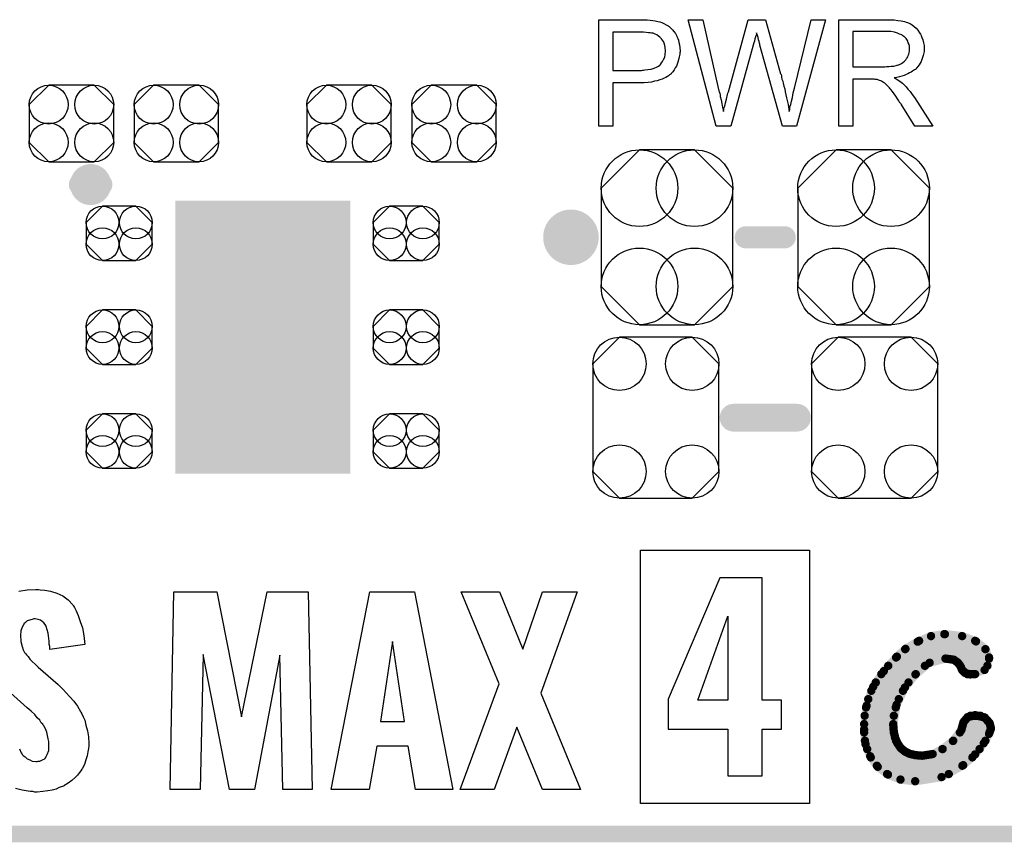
# Model space of a CAD drawing. Extents: x -0.07 to 0.95, y -0.15 to 1.54.
# Tile 3 of 13: x 0.27 to 0.63, y -0.15 to 0.14. Entities that reach past the tile are written whole.
import ezdxf

# ---------------------------------------------------------------- set-up
doc = ezdxf.new("R2010")
doc.units = 0
doc.layers.get('0').update_dxf_attribs({"linetype": 'CONTINUOUS'})
for name, color, linetype in [('gko', 6, 'CONTINUOUS'), ('gto', 2, 'CONTINUOUS'), ('gts', 1, 'CONTINUOUS')]:
    doc.layers.add(name, color=color, linetype=linetype)

# ---------------------------------------------------------------- blocks, each defined once
blk = doc.blocks.new('D34')
at = {"const_width": 0.005}
blk.add_lwpolyline([(-0.0025, 0, 1), (0.0025, 0, 1)], format="xyb", close=True, dxfattribs=at)
blk = doc.blocks.new('D64')
at = {"const_width": 0.00395}
blk.add_lwpolyline([(-0.001975, 0, 1), (0.001975, 0, 1)], format="xyb", close=True, dxfattribs=at)
blk = doc.blocks.new('D35')
at = {"const_width": 0.0015}
blk.add_lwpolyline([(-0.00075, 0, 1), (0.00075, 0, 1)], format="xyb", close=True, dxfattribs=at)
blk = doc.blocks.new('D32')
at = {"const_width": 0.004}
blk.add_lwpolyline([(-0.002, 0, 1), (0.002, 0, 1)], format="xyb", close=True, dxfattribs=at)
blk = doc.blocks.new('D67')
blk.add_lwpolyline([(0.0227, -0.0194), (0.0227, 0.0194), (0.0131, 0.029), (-0.0131, 0.029), (-0.0227, 0.0194), (-0.0227, -0.0194), (-0.0131, -0.029), (0.0131, -0.029)], close=True)
for centre in [(-0.0131, 0.0194), (0.0131, 0.0194), (-0.0131, -0.0194), (0.0131, -0.0194)]:
    blk.add_circle(centre, 0.0096)
blk = doc.blocks.new('D68')
blk.add_lwpolyline([(-0.0237, 0.0177), (-0.0237, -0.0177), (-0.0099, -0.0315), (0.0099, -0.0315), (0.0237, -0.0177), (0.0237, 0.0177), (0.0099, 0.0315), (-0.0099, 0.0315)], close=True)
for centre in [(-0.0099, 0.0177), (0.0099, 0.0177), (-0.0099, -0.0177), (0.0099, -0.0177)]:
    blk.add_circle(centre, 0.0138)
blk = doc.blocks.new('D69')
blk.add_lwpolyline([(-0.0152, 0.0068), (-0.0152, -0.0068), (-0.0082, -0.0138), (0.0082, -0.0138), (0.0152, -0.0068), (0.0152, 0.0068), (0.0082, 0.0138), (-0.0082, 0.0138)], close=True)
for centre in [(-0.0082, 0.0068), (0.0082, 0.0068), (-0.0082, -0.0068), (0.0082, -0.0068)]:
    blk.add_circle(centre, 0.007)
blk = doc.blocks.new('D70')
blk.add_lwpolyline([(-0.006, -0.0098), (0.006, -0.0098), (0.0119, -0.0039), (0.0119, 0.0039), (0.006, 0.0098), (-0.006, 0.0098), (-0.0119, 0.0039), (-0.0119, -0.0039)], close=True)
for centre in [(-0.006, 0.0039), (0.006, 0.0039), (-0.006, -0.0039), (0.006, -0.0039)]:
    blk.add_circle(centre, 0.0059)
blk = doc.blocks.new('D62')
at = {"const_width": 0.0984}
blk.add_lwpolyline([(-0.0315, 0), (0.0315, 0)], dxfattribs=at)

msp = doc.modelspace()

# ---------------------------------------------------------------- linework, layer by layer
at = {"layer": 'gko', "color": 6, "const_width": 0.006}
msp.add_lwpolyline([(-0.05, -0.15), (0.85, -0.15)], dxfattribs=at)
at = {"layer": 'gto', "color": 2}
for points in [[(0.4976, 0.1434), (0.4985, 0.1433), (0.4995, 0.1432), (0.5005, 0.1431), (0.5013, 0.143), (0.5014, 0.143), (0.5018, 0.1429), (0.5023, 0.1428), (0.503, 0.1426), (0.5037, 0.1424), (0.5045, 0.142), (0.5053, 0.1416), (0.506, 0.1412), (0.5061, 0.1411), (0.5064, 0.141), (0.5067, 0.1406), (0.5071, 0.1402), (0.5076, 0.1397), (0.5081, 0.1391), (0.5087, 0.1384), (0.5091, 0.1375), (0.5092, 0.1374), (0.5093, 0.1371), (0.5095, 0.1366), (0.5097, 0.136), (0.5099, 0.1352), (0.5101, 0.1343), (0.5102, 0.1333), (0.5103, 0.1322), (0.5103, 0.1322), (0.5103, 0.132), (0.5103, 0.1318), (0.5102, 0.1314), (0.5102, 0.131), (0.5101, 0.1305), (0.51, 0.13), (0.5099, 0.1294), (0.5095, 0.1281), (0.5093, 0.1274), (0.509, 0.1267), (0.5086, 0.126), (0.5082, 0.1253), (0.5077, 0.1246), (0.5071, 0.124), (0.5071, 0.1239), (0.507, 0.1238), (0.5068, 0.1236), (0.5065, 0.1235), (0.5062, 0.1232), (0.5058, 0.1229), (0.5052, 0.1226), (0.5046, 0.1223), (0.5039, 0.122), (0.503, 0.1217), (0.5021, 0.1214), (0.5011, 0.1212), (0.5, 0.1209), (0.4988, 0.1208), (0.4974, 0.1207), (0.4959, 0.1206), (0.4861, 0.1206), (0.4861, 0.105), (0.481, 0.105), (0.481, 0.1434), (0.4968, 0.1434), (0.4976, 0.1434)], [(0.5522, 0.105), (0.5472, 0.105), (0.5391, 0.1342), (0.5391, 0.1343), (0.5391, 0.1344), (0.539, 0.1346), (0.5389, 0.1349), (0.5388, 0.1355), (0.5386, 0.1362), (0.5384, 0.137), (0.5382, 0.1377), (0.538, 0.1383), (0.5379, 0.1386), (0.5379, 0.1387), (0.5379, 0.1387), (0.5378, 0.1386), (0.5378, 0.1383), (0.5377, 0.1378), (0.5375, 0.1372), (0.5373, 0.1365), (0.5371, 0.1357), (0.5369, 0.135), (0.5367, 0.1342), (0.5286, 0.105), (0.5233, 0.105), (0.5132, 0.1434), (0.5185, 0.1434), (0.5242, 0.1182), (0.5242, 0.1182), (0.5243, 0.118), (0.5243, 0.1178), (0.5244, 0.1175), (0.5245, 0.1172), (0.5246, 0.1168), (0.5247, 0.1163), (0.5248, 0.1157), (0.5251, 0.1145), (0.5253, 0.1132), (0.5256, 0.1118), (0.5259, 0.1103), (0.5259, 0.1104), (0.526, 0.1106), (0.5261, 0.1109), (0.5261, 0.1113), (0.5262, 0.1118), (0.5264, 0.1123), (0.5267, 0.1135), (0.527, 0.1148), (0.5271, 0.1154), (0.5273, 0.1159), (0.5274, 0.1164), (0.5275, 0.1169), (0.5276, 0.1172), (0.5277, 0.1174), (0.5349, 0.1434), (0.5411, 0.1434), (0.5465, 0.1239), (0.5465, 0.1239), (0.5467, 0.1236), (0.5468, 0.1232), (0.5469, 0.1227), (0.547, 0.122), (0.5473, 0.1213), (0.5475, 0.1205), (0.5477, 0.1195), (0.548, 0.1185), (0.5482, 0.1174), (0.5487, 0.1152), (0.5492, 0.1128), (0.5496, 0.1103), (0.5496, 0.1104), (0.5497, 0.1105), (0.5497, 0.1107), (0.5498, 0.111), (0.5498, 0.1113), (0.5499, 0.1117), (0.55, 0.1122), (0.5502, 0.1128), (0.5504, 0.114), (0.5508, 0.1154), (0.5511, 0.117), (0.5515, 0.1187), (0.5575, 0.1434), (0.5627, 0.1434), (0.5522, 0.105)], [(0.5858, 0.1434), (0.5863, 0.1434), (0.5874, 0.1433), (0.5887, 0.1431), (0.59, 0.143), (0.5912, 0.1427), (0.5918, 0.1425), (0.5923, 0.1424), (0.5924, 0.1424), (0.5924, 0.1423), (0.5928, 0.1421), (0.5933, 0.1419), (0.5939, 0.1415), (0.5946, 0.141), (0.5953, 0.1404), (0.5959, 0.1396), (0.5966, 0.1387), (0.5966, 0.1386), (0.5967, 0.1386), (0.5969, 0.1382), (0.5971, 0.1377), (0.5974, 0.137), (0.5977, 0.1361), (0.598, 0.1351), (0.5982, 0.1341), (0.5982, 0.1329), (0.5982, 0.1329), (0.5982, 0.1328), (0.5982, 0.1325), (0.5982, 0.1322), (0.5982, 0.1319), (0.5981, 0.1315), (0.5979, 0.1305), (0.5975, 0.1294), (0.5971, 0.1283), (0.5964, 0.1271), (0.596, 0.1265), (0.5956, 0.126), (0.5955, 0.1259), (0.5954, 0.1259), (0.5953, 0.1257), (0.5951, 0.1255), (0.5948, 0.1253), (0.5944, 0.1251), (0.594, 0.1248), (0.5936, 0.1245), (0.593, 0.1242), (0.5924, 0.1239), (0.5917, 0.1236), (0.591, 0.1233), (0.5902, 0.1231), (0.5893, 0.1228), (0.5884, 0.1226), (0.5874, 0.1225), (0.5875, 0.1224), (0.5877, 0.1223), (0.5881, 0.1221), (0.5885, 0.1219), (0.5895, 0.1213), (0.59, 0.1209), (0.5904, 0.1205), (0.5906, 0.1204), (0.5908, 0.1202), (0.5913, 0.1197), (0.5918, 0.1192), (0.5924, 0.1184), (0.5932, 0.1175), (0.5939, 0.1165), (0.5947, 0.1154), (0.6013, 0.105), (0.5949, 0.105), (0.5899, 0.113), (0.5899, 0.113), (0.5898, 0.1132), (0.5897, 0.1133), (0.5895, 0.1135), (0.5891, 0.1142), (0.5886, 0.1149), (0.588, 0.1158), (0.5874, 0.1167), (0.5868, 0.1175), (0.5862, 0.1183), (0.5862, 0.1183), (0.586, 0.1185), (0.5857, 0.1189), (0.5853, 0.1193), (0.5845, 0.1201), (0.5841, 0.1205), (0.5836, 0.1208), (0.5836, 0.1209), (0.5835, 0.1209), (0.5832, 0.121), (0.5829, 0.1212), (0.5826, 0.1214), (0.5822, 0.1215), (0.5813, 0.1218), (0.5812, 0.1218), (0.5811, 0.1219), (0.5809, 0.1219), (0.5806, 0.1219), (0.5802, 0.122), (0.5798, 0.122), (0.5792, 0.122), (0.5726, 0.122), (0.5726, 0.105), (0.5675, 0.105), (0.5675, 0.1434), (0.5853, 0.1434), (0.5858, 0.1434)], [(0.4971, 0.1389), (0.4861, 0.1389), (0.4861, 0.1251), (0.4964, 0.1251), (0.4968, 0.1252), (0.4972, 0.1252), (0.4976, 0.1253), (0.4987, 0.1254), (0.4999, 0.1256), (0.501, 0.1259), (0.5021, 0.1264), (0.5026, 0.1266), (0.503, 0.127), (0.5031, 0.1271), (0.5033, 0.1273), (0.5036, 0.1278), (0.504, 0.1283), (0.5044, 0.129), (0.5048, 0.1299), (0.505, 0.1309), (0.5051, 0.1321), (0.5051, 0.1321), (0.5051, 0.1322), (0.5051, 0.1325), (0.505, 0.133), (0.5049, 0.1335), (0.5048, 0.1341), (0.5046, 0.1349), (0.5043, 0.1355), (0.5039, 0.1362), (0.5038, 0.1362), (0.5036, 0.1365), (0.5034, 0.1367), (0.503, 0.1371), (0.5025, 0.1375), (0.502, 0.1379), (0.5014, 0.1382), (0.5006, 0.1385), (0.5006, 0.1385), (0.5004, 0.1385), (0.5, 0.1386), (0.4996, 0.1387), (0.4989, 0.1387), (0.4981, 0.1388), (0.4971, 0.1389)], [(0.5847, 0.1391), (0.5726, 0.1391), (0.5726, 0.1264), (0.5841, 0.1264), (0.5847, 0.1265), (0.5855, 0.1265), (0.5864, 0.1266), (0.5873, 0.1267), (0.5882, 0.1269), (0.5889, 0.1271), (0.5891, 0.1271), (0.5893, 0.1273), (0.5896, 0.1274), (0.5901, 0.1276), (0.5906, 0.128), (0.5911, 0.1284), (0.5916, 0.1289), (0.5919, 0.1294), (0.592, 0.1295), (0.5921, 0.1297), (0.5923, 0.13), (0.5925, 0.1305), (0.5927, 0.131), (0.5928, 0.1315), (0.5929, 0.1322), (0.593, 0.1329), (0.593, 0.1329), (0.593, 0.133), (0.5929, 0.1333), (0.5929, 0.1338), (0.5928, 0.1345), (0.5925, 0.1351), (0.5922, 0.1359), (0.5917, 0.1366), (0.591, 0.1374), (0.5909, 0.1374), (0.5906, 0.1376), (0.5902, 0.1379), (0.5894, 0.1382), (0.5886, 0.1386), (0.5875, 0.1389), (0.5862, 0.1391), (0.5847, 0.1391)], [(0.5569, -0.139), (0.496, -0.139), (0.496, -0.0477), (0.5569, -0.0477), (0.5569, -0.139)], [(0.5399, -0.0577), (0.5246, -0.0577), (0.506, -0.1014), (0.506, -0.1122), (0.5275, -0.1122), (0.5275, -0.129), (0.5399, -0.129), (0.5399, -0.1122), (0.5469, -0.1122), (0.5469, -0.1018), (0.5399, -0.1018), (0.5399, -0.0577)], [(0.2798, -0.062), (0.2815, -0.0621), (0.2835, -0.0625), (0.2858, -0.0632), (0.288, -0.0642), (0.2899, -0.0656), (0.2916, -0.0674), (0.2917, -0.0677), (0.2922, -0.0684), (0.2928, -0.0696), (0.2935, -0.0713), (0.2942, -0.0734), (0.2951, -0.0757), (0.2956, -0.0785), (0.2959, -0.0817), (0.2833, -0.0835), (0.2833, -0.0832), (0.2833, -0.0825), (0.2831, -0.0816), (0.2831, -0.0805), (0.2827, -0.0777), (0.2824, -0.0764), (0.282, -0.0753), (0.282, -0.0752), (0.2819, -0.0749), (0.2816, -0.0745), (0.2812, -0.0739), (0.2806, -0.0734), (0.2799, -0.073), (0.2791, -0.0727), (0.278, -0.0725), (0.2776, -0.0725), (0.277, -0.0727), (0.2765, -0.0728), (0.2752, -0.0732), (0.2745, -0.0738), (0.274, -0.0743), (0.274, -0.0745), (0.2738, -0.0746), (0.2734, -0.0755), (0.2729, -0.0768), (0.2727, -0.0785), (0.2727, -0.0786), (0.2727, -0.0791), (0.2729, -0.0798), (0.2729, -0.0806), (0.2734, -0.0825), (0.2737, -0.0836), (0.2742, -0.0846), (0.2744, -0.0848), (0.2745, -0.085), (0.2749, -0.0854), (0.2755, -0.0861), (0.2761, -0.087), (0.2769, -0.0878), (0.278, -0.0888), (0.2791, -0.0899), (0.2863, -0.0961), (0.2866, -0.0964), (0.2872, -0.097), (0.2881, -0.0979), (0.2892, -0.0992), (0.2905, -0.1006), (0.2919, -0.1022), (0.2933, -0.104), (0.2944, -0.1059), (0.2945, -0.1061), (0.2948, -0.1067), (0.2953, -0.1078), (0.2959, -0.109), (0.2963, -0.1108), (0.2969, -0.1128), (0.2972, -0.115), (0.2973, -0.1174), (0.2973, -0.1177), (0.2973, -0.1182), (0.2972, -0.1192), (0.297, -0.1204), (0.2967, -0.1218), (0.2963, -0.1233), (0.2958, -0.125), (0.2949, -0.1265), (0.2948, -0.1267), (0.2945, -0.1272), (0.294, -0.1279), (0.2933, -0.1288), (0.2924, -0.1297), (0.2912, -0.1307), (0.2899, -0.1317), (0.2884, -0.1326), (0.2883, -0.1328), (0.2877, -0.1329), (0.2867, -0.1333), (0.2856, -0.1338), (0.2842, -0.1342), (0.2826, -0.1344), (0.2808, -0.1347), (0.2788, -0.1349), (0.2779, -0.1349), (0.2772, -0.1347), (0.2763, -0.1347), (0.2755, -0.1346), (0.2733, -0.1342), (0.2709, -0.1336)], [(0.2722, -0.0625), (0.2751, -0.062), (0.2783, -0.0619), (0.2792, -0.0619), (0.2798, -0.062)], [(0.3778, -0.134), (0.3672, -0.134), (0.3661, -0.0856), (0.357, -0.134), (0.348, -0.134), (0.3385, -0.0853), (0.3374, -0.134), (0.3267, -0.134), (0.328, -0.0627), (0.3434, -0.0627), (0.3523, -0.1078), (0.3616, -0.0627), (0.3764, -0.0627), (0.3778, -0.134)], [(0.4285, -0.134), (0.415, -0.134), (0.4124, -0.1183), (0.4011, -0.1183), (0.3983, -0.134), (0.3847, -0.134), (0.3986, -0.0627), (0.4147, -0.0627), (0.4285, -0.134)], [(0.4602, -0.0993), (0.4744, -0.134), (0.4608, -0.134), (0.4515, -0.1115), (0.4433, -0.134), (0.4311, -0.134), (0.4451, -0.0959), (0.4315, -0.0627), (0.4453, -0.0627), (0.4537, -0.0834), (0.4608, -0.0627), (0.4732, -0.0627), (0.4602, -0.0993)], [(0.5275, -0.1018), (0.5167, -0.1018), (0.5275, -0.0715), (0.5275, -0.1018)], [(0.4067, -0.0807), (0.4024, -0.1095), (0.411, -0.1095), (0.4067, -0.0807)], [(0.2724, -0.1193), (0.273, -0.1207), (0.2731, -0.1208), (0.2733, -0.1213), (0.2737, -0.1217), (0.2744, -0.1222), (0.2751, -0.1229), (0.2761, -0.1233), (0.277, -0.1238), (0.2783, -0.1239), (0.2787, -0.1239), (0.2791, -0.1238), (0.2797, -0.1238), (0.2809, -0.1232), (0.2815, -0.1229), (0.2819, -0.1224), (0.2819, -0.1222), (0.282, -0.1221), (0.2824, -0.1213), (0.2829, -0.1199), (0.283, -0.1182), (0.283, -0.1181), (0.283, -0.1175), (0.2829, -0.1167), (0.2827, -0.1157), (0.2822, -0.1133), (0.2817, -0.1121), (0.2811, -0.111), (0.2809, -0.1108), (0.2808, -0.1104), (0.2802, -0.1099), (0.2797, -0.109), (0.2788, -0.1081), (0.2779, -0.107), (0.2766, -0.1057), (0.2752, -0.1045), (0.2679, -0.0981)]]:
    msp.add_lwpolyline(points, dxfattribs=at)
for points, const_width in [([(0.3019, 0.084, 1), (0.2941, 0.084)], 0.007), ([(0.2941, 0.084, 1), (0.3019, 0.084)], 0.007), ([(0.476, 0.065, 1), (0.466, 0.065)], 0.01), ([(0.466, 0.065, 1), (0.476, 0.065)], 0.01)]:
    msp.add_lwpolyline(points, format="xyb", dxfattribs=dict(at, const_width=const_width))
for points, const_width in [([(0.2941, 0.084), (0.2941, 0.084)], 0.007), ([(0.3019, 0.084), (0.3019, 0.084)], 0.007), ([(0.3019, 0.084), (0.3019, 0.084)], 0.007), ([(0.466, 0.065), (0.466, 0.065)], 0.01), ([(0.476, 0.065), (0.476, 0.065)], 0.01), ([(0.476, 0.065), (0.476, 0.065)], 0.01), ([(0.534, 0.065), (0.548, 0.065)], 0.008), ([(0.5296, 0), (0.5524, 0)], 0.01), ([(0.5959, -0.0807), (0.6007, -0.0787)], 0.003), ([(0.6007, -0.0787), (0.6055, -0.078)], 0.003), ([(0.6055, -0.078), (0.6057, -0.078)], 0.003), ([(0.6057, -0.078), (0.6119, -0.0787)], 0.003), ([(0.6119, -0.0787), (0.6169, -0.0806)], 0.003), ([(0.5915, -0.0833), (0.5959, -0.0807)], 0.003), ([(0.5964, -0.0804), (0.6166, -0.0804)], 0.003), ([(0.6169, -0.0806), (0.6203, -0.0834)], 0.003), ([(0.5837, -0.0913), (0.5884, -0.0861)], 0.003), ([(0.5881, -0.0864), (0.6216, -0.0864)], 0.003), ([(0.5884, -0.0861), (0.5915, -0.0833)], 0.003), ([(0.5914, -0.0834), (0.6203, -0.0834)], 0.003), ([(0.6203, -0.0834), (0.6216, -0.0868)], 0.003), ([(0.5853, -0.0894), (0.5985, -0.0894)], 0.003), ([(0.5951, -0.0925), (0.6002, -0.0883)], 0.003), ([(0.6002, -0.0883), (0.6059, -0.0868)], 0.003), ([(0.6059, -0.0868), (0.6089, -0.0872)], 0.003), ([(0.6089, -0.0872), (0.6104, -0.0883)], 0.003), ([(0.6104, -0.0883), (0.6113, -0.0895)], 0.003), ([(0.6112, -0.0894), (0.621, -0.0894)], 0.003), ([(0.6113, -0.0895), (0.6119, -0.0909)], 0.003), ([(0.62, -0.0909), (0.6216, -0.0868)], 0.003), ([(0.5799, -0.0969), (0.5837, -0.0913)], 0.003), ([(0.5828, -0.0924), (0.5952, -0.0924)], 0.003), ([(0.5913, -0.0972), (0.5951, -0.0925)], 0.003), ([(0.6119, -0.0909), (0.613, -0.092)], 0.003), ([(0.613, -0.092), (0.6149, -0.0925)], 0.003), ([(0.6138, -0.0924), (0.6166, -0.0924)], 0.003), ([(0.6149, -0.0925), (0.62, -0.0909)], 0.003), ([(0.5775, -0.1038), (0.5799, -0.0969)], 0.003), ([(0.5808, -0.0954), (0.5926, -0.0954)], 0.003), ([(0.5883, -0.1034), (0.5913, -0.0972)], 0.003), ([(0.5792, -0.0984), (0.5906, -0.0984)], 0.003), ([(0.5766, -0.1124), (0.5775, -0.1038)], 0.003), ([(0.5781, -0.1014), (0.5891, -0.1014)], 0.003), ([(0.5871, -0.1107), (0.5883, -0.1034)], 0.003), ([(0.5768, -0.1074), (0.5873, -0.1074)], 0.003), ([(0.5773, -0.1044), (0.588, -0.1044)], 0.003), ([(0.6139, -0.1079), (0.6166, -0.1072)], 0.003), ([(0.6149, -0.1074), (0.6185, -0.1074)], 0.003), ([(0.6166, -0.1072), (0.62, -0.108)], 0.003), ([(0.5766, -0.1104), (0.5871, -0.1104)], 0.003), ([(0.5871, -0.1107), (0.5873, -0.1132)], 0.003), ([(0.6116, -0.1126), (0.6124, -0.1097)], 0.003), ([(0.6122, -0.1104), (0.6219, -0.1104)], 0.003), ([(0.6124, -0.1097), (0.6139, -0.1079)], 0.003), ([(0.62, -0.108), (0.6218, -0.11)], 0.003), ([(0.6218, -0.11), (0.6223, -0.112)], 0.003), ([(0.5766, -0.1124), (0.5771, -0.1176)], 0.003), ([(0.5766, -0.1134), (0.5873, -0.1134)], 0.003), ([(0.5873, -0.1132), (0.5878, -0.1154)], 0.003), ([(0.6086, -0.1165), (0.6116, -0.1126)], 0.003), ([(0.6111, -0.1134), (0.6218, -0.1134)], 0.003), ([(0.6197, -0.1173), (0.6216, -0.1139)], 0.003), ([(0.6216, -0.1139), (0.6223, -0.112)], 0.003), ([(0.5769, -0.1164), (0.5881, -0.1164)], 0.003), ([(0.5771, -0.1176), (0.5788, -0.122)], 0.003), ([(0.5878, -0.1154), (0.5886, -0.1173)], 0.003), ([(0.5886, -0.1173), (0.5897, -0.1189)], 0.003), ([(0.6048, -0.1194), (0.6086, -0.1165)], 0.003), ([(0.6087, -0.1164), (0.6203, -0.1164)], 0.003), ([(0.6166, -0.1213), (0.6197, -0.1173)], 0.003), ([(0.5777, -0.1194), (0.5902, -0.1194)], 0.003), ([(0.5788, -0.122), (0.5815, -0.1258)], 0.003), ([(0.5897, -0.1189), (0.5912, -0.1202)], 0.003), ([(0.5912, -0.1202), (0.593, -0.1211)], 0.003), ([(0.593, -0.1211), (0.5951, -0.1216)], 0.003), ([(0.5951, -0.1216), (0.5975, -0.1218)], 0.003), ([(0.5975, -0.1218), (0.6013, -0.1212)], 0.003), ([(0.6013, -0.1212), (0.6048, -0.1194)], 0.003), ([(0.6049, -0.1194), (0.6182, -0.1194)], 0.003), ([(0.6123, -0.1252), (0.6166, -0.1213)], 0.003), ([(0.579, -0.1224), (0.6156, -0.1224)], 0.003), ([(0.5812, -0.1254), (0.612, -0.1254)], 0.003), ([(0.6045, -0.1295), (0.6123, -0.1252)], 0.003), ([(0.5815, -0.1258), (0.5852, -0.1286)], 0.003), ([(0.5849, -0.1284), (0.6071, -0.1284)], 0.003), ([(0.5852, -0.1286), (0.5897, -0.1304)], 0.003), ([(0.5897, -0.1304), (0.595, -0.131)], 0.003), ([(0.595, -0.131), (0.6045, -0.1295)], 0.003)]:
    msp.add_lwpolyline(points, dxfattribs=dict(at, const_width=const_width))

# ---------------------------------------------------------------- block references
at = {"layer": 'gto'}
for name, p in [('D64', (0.2941, 0.084)), ('D64', (0.2941, 0.084)), ('D64', (0.3019, 0.084)), ('D64', (0.3019, 0.084)), ('D64', (0.3019, 0.084)), ('D64', (0.3019, 0.084)), ('D34', (0.466, 0.065)), ('D34', (0.466, 0.065)), ('D34', (0.476, 0.065)), ('D34', (0.476, 0.065)), ('D34', (0.476, 0.065)), ('D34', (0.476, 0.065)), ('D32', (0.534, 0.065)), ('D32', (0.548, 0.065)), ('D34', (0.5296, 0)), ('D34', (0.5524, 0)), ('D35', (0.6007, -0.0787)), ('D35', (0.6055, -0.078)), ('D35', (0.6055, -0.078)), ('D35', (0.6057, -0.078)), ('D35', (0.6119, -0.0787)), ('D35', (0.5959, -0.0807)), ('D35', (0.5964, -0.0804)), ('D35', (0.6166, -0.0804)), ('D35', (0.6169, -0.0806)), ('D35', (0.5881, -0.0864)), ('D35', (0.5884, -0.0861)), ('D35', (0.5914, -0.0834)), ('D35', (0.5915, -0.0833)), ('D35', (0.6203, -0.0834)), ('D35', (0.6203, -0.0834)), ('D35', (0.6216, -0.0864)), ('D35', (0.5853, -0.0894)), ('D35', (0.5985, -0.0894)), ('D35', (0.6002, -0.0883)), ('D35', (0.6002, -0.0883)), ('D35', (0.6059, -0.0868)), ('D35', (0.6059, -0.0868)), ('D35', (0.6089, -0.0872)), ('D35', (0.6089, -0.0872)), ('D35', (0.6104, -0.0883)), ('D35', (0.6104, -0.0883)), ('D35', (0.6112, -0.0894)), ('D35', (0.6113, -0.0895)), ('D35', (0.6113, -0.0895)), ('D35', (0.621, -0.0894)), ('D35', (0.6216, -0.0868)), ('D35', (0.6216, -0.0868)), ('D35', (0.5828, -0.0924)), ('D35', (0.5837, -0.0913)), ('D35', (0.5951, -0.0925)), ('D35', (0.5951, -0.0925)), ('D35', (0.5952, -0.0924)), ('D35', (0.6119, -0.0909)), ('D35', (0.6119, -0.0909)), ('D35', (0.613, -0.092)), ('D35', (0.613, -0.092)), ('D35', (0.6138, -0.0924)), ('D35', (0.6149, -0.0925)), ('D35', (0.6149, -0.0925)), ('D35', (0.6166, -0.0924)), ('D35', (0.62, -0.0909)), ('D35', (0.62, -0.0909)), ('D35', (0.5799, -0.0969)), ('D35', (0.5808, -0.0954)), ('D35', (0.5913, -0.0972)), ('D35', (0.5913, -0.0972)), ('D35', (0.5926, -0.0954)), ('D35', (0.5792, -0.0984)), ('D35', (0.5906, -0.0984)), ('D35', (0.5775, -0.1038)), ('D35', (0.5781, -0.1014)), ('D35', (0.5883, -0.1034)), ('D35', (0.5883, -0.1034)), ('D35', (0.5891, -0.1014)), ('D35', (0.5768, -0.1074)), ('D35', (0.5773, -0.1044)), ('D35', (0.5873, -0.1074)), ('D35', (0.588, -0.1044)), ('D35', (0.6149, -0.1074)), ('D35', (0.6166, -0.1072)), ('D35', (0.6185, -0.1074)), ('D35', (0.5766, -0.1104)), ('D35', (0.5871, -0.1104)), ('D35', (0.5871, -0.1107)), ('D35', (0.5871, -0.1107)), ('D35', (0.6122, -0.1104)), ('D35', (0.6124, -0.1097)), ('D35', (0.6139, -0.1079)), ('D35', (0.62, -0.108)), ('D35', (0.6218, -0.11)), ('D35', (0.6219, -0.1104)), ('D35', (0.5766, -0.1124)), ('D35', (0.5766, -0.1124)), ('D35', (0.5766, -0.1134)), ('D35', (0.5873, -0.1132)), ('D35', (0.5873, -0.1134)), ('D35', (0.6111, -0.1134)), ('D35', (0.6116, -0.1126)), ('D35', (0.6216, -0.1139)), ('D35', (0.6216, -0.1139)), ('D35', (0.6218, -0.1134)), ('D35', (0.6223, -0.112)), ('D35', (0.6223, -0.112)), ('D35', (0.5769, -0.1164)), ('D35', (0.5771, -0.1176)), ('D35', (0.5771, -0.1176)), ('D35', (0.5878, -0.1154)), ('D35', (0.5881, -0.1164)), ('D35', (0.5886, -0.1173)), ('D35', (0.6086, -0.1165)), ('D35', (0.6087, -0.1164)), ('D35', (0.6197, -0.1173)), ('D35', (0.6197, -0.1173)), ('D35', (0.6203, -0.1164)), ('D35', (0.5777, -0.1194)), ('D35', (0.5788, -0.122)), ('D35', (0.5788, -0.122)), ('D35', (0.5897, -0.1189)), ('D35', (0.5902, -0.1194)), ('D35', (0.5912, -0.1202)), ('D35', (0.593, -0.1211)), ('D35', (0.5951, -0.1216)), ('D35', (0.5975, -0.1218)), ('D35', (0.6013, -0.1212)), ('D35', (0.6048, -0.1194)), ('D35', (0.6049, -0.1194)), ('D35', (0.6166, -0.1213)), ('D35', (0.6166, -0.1213)), ('D35', (0.6182, -0.1194)), ('D35', (0.579, -0.1224)), ('D35', (0.5812, -0.1254)), ('D35', (0.612, -0.1254)), ('D35', (0.6123, -0.1252)), ('D35', (0.6123, -0.1252)), ('D35', (0.6156, -0.1224)), ('D35', (0.5815, -0.1258)), ('D35', (0.5815, -0.1258)), ('D35', (0.5849, -0.1284)), ('D35', (0.5852, -0.1286)), ('D35', (0.5852, -0.1286)), ('D35', (0.6071, -0.1284)), ('D35', (0.5897, -0.1304)), ('D35', (0.5897, -0.1304)), ('D35', (0.595, -0.131)), ('D35', (0.595, -0.131)), ('D35', (0.6045, -0.1295)), ('D35', (0.6045, -0.1295))]:
    msp.add_blockref(name, p, dxfattribs=at)
at = {"layer": 'gts'}
for name, p in [('D69', (0.2911, 0.106)), ('D69', (0.3289, 0.106)), ('D69', (0.3911, 0.106)), ('D69', (0.4289, 0.106)), ('D68', (0.5056, 0.065)), ('D68', (0.5764, 0.065)), ('D62', (0.36, 0.029)), ('D70', (0.3083, 0.0664)), ('D70', (0.4117, 0.0664)), ('D70', (0.3083, 0.029)), ('D70', (0.4117, 0.029)), ('D67', (0.5016, 0)), ('D67', (0.5804, 0)), ('D70', (0.3083, -0.0084)), ('D70', (0.4117, -0.0084))]:
    msp.add_blockref(name, p, dxfattribs=at)

doc.saveas('drawing.dxf')
